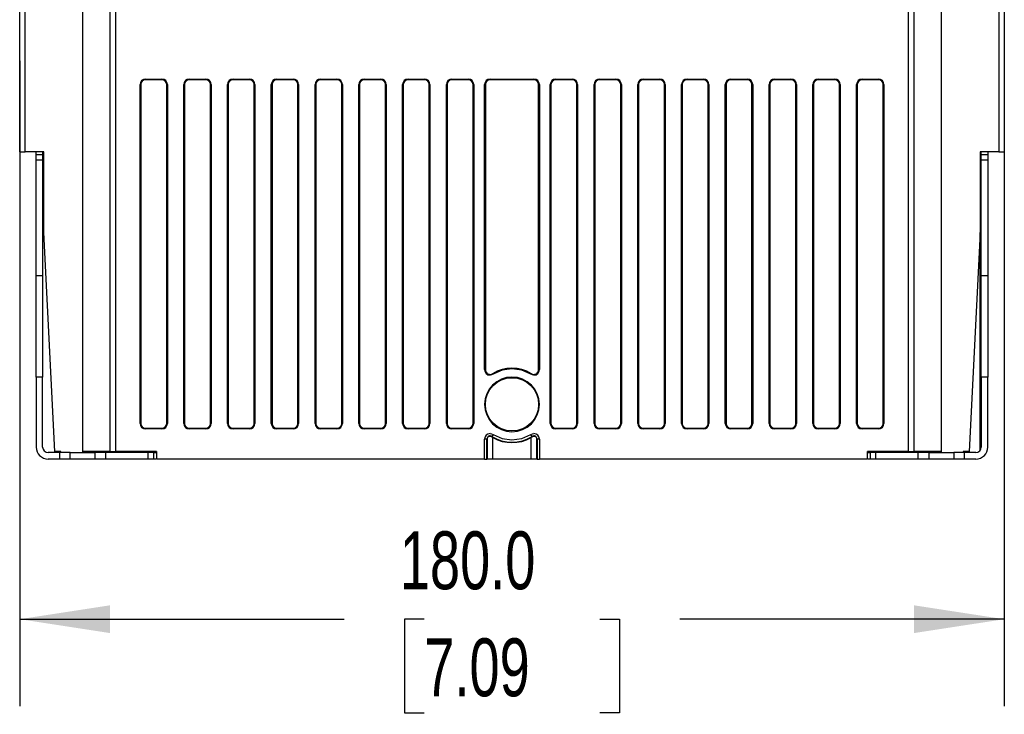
# Model space of a CAD drawing. Header units: millimetres. Extents: x 0 to 1397, y 0 to 1080.
# Tile 15 of 23: x 1027 to 1207, y 182 to 309. Entities that reach past the tile are written whole.
import ezdxf

# ---------------------------------------------------------------- set-up
doc = ezdxf.new("R2010")
doc.units = ezdxf.units.MM
doc.header["$LTSCALE"] = 5
doc.layers.add('DIMENSIONS', color=140, linetype='Continuous', lineweight=25)
doc.styles.add('SLDTEXTSTYLE0', font='TXT', dxfattribs={"width": 0.7})
doc.dimstyles.new('SLDDIMSTYLE1', dxfattribs={"dimtxt": 10.790039, "dimasz": 16.51, "dimexe": 0, "dimexo": 0.0625, "dimgap": 2.69751, "dimtad": 0, "dimtih": 1, "dimtoh": 1, "dimrnd": 1e-09, "dimzin": 4, "dimdsep": 46, "dimtxsty": 'SLDTEXTSTYLE0', "dimsah": 1, "dimcen": 0.09, "dimadec": 0, "dimazin": 1, "dimtfac": 1, "dimtofl": 0, "dimtmove": 0, "dimatfit": 3, "dimfxl": 0, "dimfrac": 2, "dimtolj": 1, "dimtzin": 12, "dimarcsym": 0})

# ---------------------------------------------------------------- blocks, each defined once
blk = doc.blocks.new('_D_16')
at = {"layer": 'DIMENSIONS'}
for p, q in [((1027.04, 301.6), (1027.04, 183.58)), ((1207.04, 301.6), (1207.04, 183.58)), ((1027.04, 199.46), (1086.38, 199.46)), ((1101, 199.46), (1097.38, 199.46)), ((1097.38, 199.46), (1097.38, 182.31)), ((1133.07, 199.46), (1136.69, 199.46)), ((1136.69, 199.46), (1136.69, 182.31)), ((1207.04, 199.46), (1147.69, 199.46)), ((1097.38, 182.31), (1101, 182.31)), ((1136.69, 182.31), (1133.07, 182.31))]:
    blk.add_line(p, q, dxfattribs=at)
for points in [[(1027.04, 199.46), (1043.55, 196.92), (1043.55, 202)], [(1207.04, 199.46), (1190.53, 202), (1190.53, 196.92)]]:
    blk.add_solid(points, dxfattribs=at)
at = {"layer": 'DIMENSIONS', "char_height": 10.583, "attachment_point": 1, "style": 'SLDTEXTSTYLE0'}
for s, insert in [('180.0', (1096.52, 215.52)), ('7.09', (1101, 195.95))]:
    blk.add_mtext(s, dxfattribs=dict(at, insert=insert))

msp = doc.modelspace()

# ---------------------------------------------------------------- linework, layer by layer
for p, q in [((1027.036, 284.952), (1027.036, 325.952)), ((1028.036, 284.952), (1028.036, 325.952)), ((1038.536, 325.952), (1038.536, 230.152)), ((1043.536, 325.952), (1043.536, 230.152)), ((1044.536, 325.952), (1044.536, 230.152)), ((1189.536, 230.152), (1189.536, 325.952)), ((1190.536, 230.152), (1190.536, 325.952)), ((1195.536, 230.152), (1195.536, 325.952)), ((1206.036, 325.952), (1206.036, 284.952)), ((1207.036, 325.952), (1207.036, 284.952)), ((1049.036, 235.252), (1049.036, 297.252)), ((1049.163, 297.252), (1049.036, 297.252)), ((1049.163, 297.252), (1049.163, 235.252)), ((1050.036, 298.252), (1053.036, 298.252)), ((1050.036, 298.252), (1050.036, 298.125)), ((1053.036, 298.125), (1050.036, 298.125)), ((1053.036, 298.125), (1053.036, 298.252)), ((1054.036, 297.252), (1053.909, 297.252)), ((1053.909, 235.252), (1053.909, 297.252)), ((1054.036, 297.252), (1054.036, 235.252)), ((1057.036, 235.252), (1057.036, 297.252)), ((1057.163, 297.252), (1057.036, 297.252)), ((1057.163, 297.252), (1057.163, 235.252)), ((1058.036, 298.252), (1061.036, 298.252)), ((1058.036, 298.252), (1058.036, 298.125)), ((1061.036, 298.125), (1058.036, 298.125)), ((1061.036, 298.125), (1061.036, 298.252)), ((1062.036, 297.252), (1061.909, 297.252)), ((1061.909, 235.252), (1061.909, 297.252)), ((1062.036, 297.252), (1062.036, 235.252)), ((1065.036, 235.252), (1065.036, 297.252)), ((1065.163, 297.252), (1065.036, 297.252)), ((1065.163, 297.252), (1065.163, 235.252)), ((1066.036, 298.252), (1069.036, 298.252)), ((1066.036, 298.252), (1066.036, 298.125)), ((1069.036, 298.125), (1066.036, 298.125)), ((1069.036, 298.125), (1069.036, 298.252)), ((1070.036, 297.252), (1069.909, 297.252)), ((1069.909, 235.252), (1069.909, 297.252)), ((1070.036, 297.252), (1070.036, 235.252)), ((1073.036, 235.252), (1073.036, 297.252)), ((1073.163, 297.252), (1073.036, 297.252)), ((1073.163, 297.252), (1073.163, 235.252)), ((1074.036, 298.252), (1077.036, 298.252)), ((1074.036, 298.252), (1074.036, 298.125)), ((1077.036, 298.125), (1074.036, 298.125)), ((1077.036, 298.125), (1077.036, 298.252)), ((1078.036, 297.252), (1077.909, 297.252)), ((1077.909, 235.252), (1077.909, 297.252)), ((1078.036, 297.252), (1078.036, 235.252)), ((1081.036, 235.252), (1081.036, 297.252)), ((1081.163, 297.252), (1081.036, 297.252)), ((1081.163, 297.252), (1081.163, 235.252)), ((1082.036, 298.252), (1085.036, 298.252)), ((1082.036, 298.252), (1082.036, 298.125)), ((1085.036, 298.125), (1082.036, 298.125)), ((1085.036, 298.125), (1085.036, 298.252)), ((1086.036, 297.252), (1085.909, 297.252)), ((1085.909, 235.252), (1085.909, 297.252)), ((1086.036, 297.252), (1086.036, 235.252)), ((1089.036, 235.252), (1089.036, 297.252)), ((1089.163, 297.252), (1089.036, 297.252)), ((1089.163, 297.252), (1089.163, 235.252)), ((1090.036, 298.252), (1093.036, 298.252)), ((1090.036, 298.252), (1090.036, 298.125)), ((1093.036, 298.125), (1090.036, 298.125)), ((1093.036, 298.125), (1093.036, 298.252)), ((1094.036, 297.252), (1093.909, 297.252)), ((1093.909, 235.252), (1093.909, 297.252)), ((1094.036, 297.252), (1094.036, 235.252)), ((1097.036, 235.252), (1097.036, 297.252)), ((1097.163, 297.252), (1097.036, 297.252)), ((1097.163, 297.252), (1097.163, 235.252)), ((1098.036, 298.252), (1101.036, 298.252)), ((1098.036, 298.252), (1098.036, 298.125)), ((1101.036, 298.125), (1098.036, 298.125)), ((1101.036, 298.125), (1101.036, 298.252)), ((1102.036, 297.252), (1101.909, 297.252)), ((1101.909, 235.252), (1101.909, 297.252)), ((1102.036, 297.252), (1102.036, 235.252)), ((1105.036, 235.252), (1105.036, 297.252)), ((1105.163, 297.252), (1105.036, 297.252)), ((1105.163, 297.252), (1105.163, 235.252)), ((1106.036, 298.252), (1109.036, 298.252)), ((1106.036, 298.252), (1106.036, 298.125)), ((1109.036, 298.125), (1106.036, 298.125)), ((1109.036, 298.125), (1109.036, 298.252)), ((1110.036, 297.252), (1109.909, 297.252)), ((1109.909, 235.252), (1109.909, 297.252)), ((1110.036, 297.252), (1110.036, 235.252)), ((1112.036, 245.097), (1112.036, 297.252)), ((1112.163, 297.252), (1112.036, 297.252)), ((1112.163, 297.252), (1112.163, 245.097)), ((1113.036, 298.252), (1121.036, 298.252)), ((1113.036, 298.252), (1113.036, 298.125)), ((1121.036, 298.125), (1113.036, 298.125)), ((1121.036, 298.125), (1121.036, 298.252)), ((1122.036, 297.252), (1121.909, 297.252)), ((1121.909, 245.097), (1121.909, 297.252)), ((1122.036, 297.252), (1122.036, 245.097)), ((1124.036, 235.252), (1124.036, 297.252)), ((1124.163, 297.252), (1124.036, 297.252)), ((1124.163, 297.252), (1124.163, 235.252)), ((1125.036, 298.252), (1128.036, 298.252)), ((1125.036, 298.252), (1125.036, 298.125)), ((1128.036, 298.125), (1125.036, 298.125)), ((1128.036, 298.125), (1128.036, 298.252)), ((1129.036, 297.252), (1128.909, 297.252)), ((1128.909, 235.252), (1128.909, 297.252)), ((1129.036, 297.252), (1129.036, 235.252)), ((1132.036, 235.252), (1132.036, 297.252)), ((1132.163, 297.252), (1132.036, 297.252)), ((1132.163, 297.252), (1132.163, 235.252)), ((1133.036, 298.252), (1136.036, 298.252)), ((1133.036, 298.252), (1133.036, 298.125)), ((1136.036, 298.125), (1133.036, 298.125)), ((1136.036, 298.125), (1136.036, 298.252)), ((1137.036, 297.252), (1136.909, 297.252)), ((1136.909, 235.252), (1136.909, 297.252)), ((1137.036, 297.252), (1137.036, 235.252)), ((1140.036, 235.252), (1140.036, 297.252)), ((1140.163, 297.252), (1140.036, 297.252)), ((1140.163, 297.252), (1140.163, 235.252)), ((1141.036, 298.252), (1144.036, 298.252)), ((1141.036, 298.252), (1141.036, 298.125)), ((1144.036, 298.125), (1141.036, 298.125)), ((1144.036, 298.125), (1144.036, 298.252)), ((1145.036, 297.252), (1144.909, 297.252)), ((1144.909, 235.252), (1144.909, 297.252)), ((1145.036, 297.252), (1145.036, 235.252)), ((1148.036, 235.252), (1148.036, 297.252)), ((1148.163, 297.252), (1148.036, 297.252)), ((1148.163, 297.252), (1148.163, 235.252)), ((1149.036, 298.252), (1152.036, 298.252)), ((1149.036, 298.252), (1149.036, 298.125)), ((1152.036, 298.125), (1149.036, 298.125)), ((1152.036, 298.125), (1152.036, 298.252)), ((1153.036, 297.252), (1152.909, 297.252)), ((1152.909, 235.252), (1152.909, 297.252)), ((1153.036, 297.252), (1153.036, 235.252)), ((1156.036, 235.252), (1156.036, 297.252)), ((1156.163, 297.252), (1156.036, 297.252)), ((1156.163, 297.252), (1156.163, 235.252)), ((1157.036, 298.252), (1160.036, 298.252)), ((1157.036, 298.252), (1157.036, 298.125)), ((1160.036, 298.125), (1157.036, 298.125)), ((1160.036, 298.125), (1160.036, 298.252)), ((1161.036, 297.252), (1160.909, 297.252)), ((1160.909, 235.252), (1160.909, 297.252)), ((1161.036, 297.252), (1161.036, 235.252)), ((1164.036, 235.252), (1164.036, 297.252)), ((1164.163, 297.252), (1164.036, 297.252)), ((1164.163, 297.252), (1164.163, 235.252)), ((1165.036, 298.252), (1168.036, 298.252)), ((1165.036, 298.252), (1165.036, 298.125)), ((1168.036, 298.125), (1165.036, 298.125)), ((1168.036, 298.125), (1168.036, 298.252)), ((1169.036, 297.252), (1168.909, 297.252)), ((1168.909, 235.252), (1168.909, 297.252)), ((1169.036, 297.252), (1169.036, 235.252)), ((1172.036, 235.252), (1172.036, 297.252)), ((1172.163, 297.252), (1172.036, 297.252)), ((1172.163, 297.252), (1172.163, 235.252)), ((1173.036, 298.252), (1176.036, 298.252)), ((1173.036, 298.252), (1173.036, 298.125)), ((1176.036, 298.125), (1173.036, 298.125)), ((1176.036, 298.125), (1176.036, 298.252)), ((1177.036, 297.252), (1176.909, 297.252)), ((1176.909, 235.252), (1176.909, 297.252)), ((1177.036, 297.252), (1177.036, 235.252)), ((1180.036, 235.252), (1180.036, 297.252)), ((1180.163, 297.252), (1180.036, 297.252)), ((1180.163, 297.252), (1180.163, 235.252)), ((1181.036, 298.252), (1184.036, 298.252)), ((1181.036, 298.252), (1181.036, 298.125)), ((1184.036, 298.125), (1181.036, 298.125)), ((1184.036, 298.125), (1184.036, 298.252)), ((1185.036, 297.252), (1184.909, 297.252)), ((1184.909, 235.252), (1184.909, 297.252)), ((1185.036, 297.252), (1185.036, 235.252)), ((1027.036, 284.952), (1028.036, 284.952)), ((1031.436, 284.952), (1028.036, 284.952)), ((1030.036, 284.452), (1030.036, 284.952)), ((1030.036, 284.452), (1031.236, 284.452)), ((1030.036, 283.452), (1030.036, 284.452)), ((1031.236, 284.952), (1031.236, 284.452)), ((1031.236, 284.452), (1031.236, 283.452)), ((1031.436, 270.152), (1031.436, 284.952)), ((1202.636, 284.952), (1202.636, 270.152)), ((1206.036, 284.952), (1202.636, 284.952)), ((1202.836, 284.452), (1202.836, 284.952)), ((1202.836, 284.452), (1204.036, 284.452)), ((1202.836, 283.452), (1202.836, 284.452)), ((1204.036, 284.952), (1204.036, 284.452)), ((1204.036, 284.452), (1204.036, 283.452)), ((1206.036, 284.952), (1207.036, 284.952)), ((1030.036, 283.452), (1031.236, 283.452)), ((1030.036, 262.252), (1030.036, 283.452)), ((1031.236, 283.452), (1031.236, 262.252)), ((1202.836, 283.452), (1204.036, 283.452)), ((1202.836, 262.252), (1202.836, 283.452)), ((1204.036, 283.452), (1204.036, 262.252)), ((1033.436, 230.152), (1031.436, 270.152)), ((1202.636, 270.152), (1200.636, 230.152)), ((1202.636, 230.352), (1202.636, 270.152)), ((1031.236, 262.252), (1030.036, 262.252)), ((1030.036, 243.752), (1030.036, 262.252)), ((1031.236, 262.252), (1031.236, 243.752)), ((1204.036, 262.252), (1202.836, 262.252)), ((1202.836, 243.752), (1202.836, 262.252)), ((1204.036, 262.252), (1204.036, 243.752)), ((1112.036, 245.097), (1112.163, 245.097)), ((1121.909, 245.097), (1122.036, 245.097)), ((1030.036, 243.752), (1030.036, 230.952)), ((1031.236, 243.752), (1030.036, 243.752)), ((1031.236, 230.952), (1031.236, 243.752)), ((1113.502, 244.358), (1113.569, 244.251)), ((1120.503, 244.251), (1120.57, 244.358)), ((1202.836, 243.752), (1202.836, 230.952)), ((1204.036, 243.752), (1202.836, 243.752)), ((1204.036, 230.952), (1204.036, 243.752)), ((1202.636, 242.403), (1202.836, 242.493)), ((1049.036, 235.252), (1049.163, 235.252)), ((1050.036, 234.379), (1050.036, 234.252)), ((1050.036, 234.379), (1053.036, 234.379)), ((1053.036, 234.252), (1050.036, 234.252)), ((1053.036, 234.252), (1053.036, 234.379)), ((1053.909, 235.252), (1054.036, 235.252)), ((1057.036, 235.252), (1057.163, 235.252)), ((1058.036, 234.379), (1058.036, 234.252)), ((1058.036, 234.379), (1061.036, 234.379)), ((1061.036, 234.252), (1058.036, 234.252)), ((1061.036, 234.252), (1061.036, 234.379)), ((1061.909, 235.252), (1062.036, 235.252)), ((1065.036, 235.252), (1065.163, 235.252)), ((1066.036, 234.379), (1066.036, 234.252)), ((1066.036, 234.379), (1069.036, 234.379)), ((1069.036, 234.252), (1066.036, 234.252)), ((1069.036, 234.252), (1069.036, 234.379)), ((1069.909, 235.252), (1070.036, 235.252)), ((1073.036, 235.252), (1073.163, 235.252)), ((1074.036, 234.379), (1074.036, 234.252)), ((1074.036, 234.379), (1077.036, 234.379)), ((1077.036, 234.252), (1074.036, 234.252)), ((1077.036, 234.252), (1077.036, 234.379)), ((1077.909, 235.252), (1078.036, 235.252)), ((1081.036, 235.252), (1081.163, 235.252)), ((1082.036, 234.379), (1082.036, 234.252)), ((1082.036, 234.379), (1085.036, 234.379)), ((1085.036, 234.252), (1082.036, 234.252)), ((1085.036, 234.252), (1085.036, 234.379)), ((1085.909, 235.252), (1086.036, 235.252)), ((1089.036, 235.252), (1089.163, 235.252)), ((1090.036, 234.379), (1090.036, 234.252)), ((1090.036, 234.379), (1093.036, 234.379)), ((1093.036, 234.252), (1090.036, 234.252)), ((1093.036, 234.252), (1093.036, 234.379)), ((1093.909, 235.252), (1094.036, 235.252)), ((1097.036, 235.252), (1097.163, 235.252)), ((1098.036, 234.379), (1098.036, 234.252)), ((1098.036, 234.379), (1101.036, 234.379)), ((1101.036, 234.252), (1098.036, 234.252)), ((1101.036, 234.252), (1101.036, 234.379)), ((1101.909, 235.252), (1102.036, 235.252)), ((1105.036, 235.252), (1105.163, 235.252)), ((1106.036, 234.379), (1106.036, 234.252)), ((1106.036, 234.379), (1109.036, 234.379)), ((1109.036, 234.252), (1106.036, 234.252)), ((1109.036, 234.252), (1109.036, 234.379)), ((1109.909, 235.252), (1110.036, 235.252)), ((1124.036, 235.252), (1124.163, 235.252)), ((1125.036, 234.379), (1125.036, 234.252)), ((1125.036, 234.379), (1128.036, 234.379)), ((1128.036, 234.252), (1125.036, 234.252)), ((1128.036, 234.252), (1128.036, 234.379)), ((1128.909, 235.252), (1129.036, 235.252)), ((1132.036, 235.252), (1132.163, 235.252)), ((1133.036, 234.379), (1133.036, 234.252)), ((1133.036, 234.379), (1136.036, 234.379)), ((1136.036, 234.252), (1133.036, 234.252)), ((1136.036, 234.252), (1136.036, 234.379)), ((1136.909, 235.252), (1137.036, 235.252)), ((1140.036, 235.252), (1140.163, 235.252)), ((1141.036, 234.379), (1141.036, 234.252)), ((1141.036, 234.379), (1144.036, 234.379)), ((1144.036, 234.252), (1141.036, 234.252)), ((1144.036, 234.252), (1144.036, 234.379)), ((1144.909, 235.252), (1145.036, 235.252)), ((1148.036, 235.252), (1148.163, 235.252)), ((1149.036, 234.379), (1149.036, 234.252)), ((1149.036, 234.379), (1152.036, 234.379)), ((1152.036, 234.252), (1149.036, 234.252)), ((1152.036, 234.252), (1152.036, 234.379)), ((1152.909, 235.252), (1153.036, 235.252)), ((1156.036, 235.252), (1156.163, 235.252)), ((1157.036, 234.379), (1157.036, 234.252)), ((1157.036, 234.379), (1160.036, 234.379)), ((1160.036, 234.252), (1157.036, 234.252)), ((1160.036, 234.252), (1160.036, 234.379)), ((1160.909, 235.252), (1161.036, 235.252)), ((1164.036, 235.252), (1164.163, 235.252)), ((1165.036, 234.379), (1165.036, 234.252)), ((1165.036, 234.379), (1168.036, 234.379)), ((1168.036, 234.252), (1165.036, 234.252)), ((1168.036, 234.252), (1168.036, 234.379)), ((1168.909, 235.252), (1169.036, 235.252)), ((1172.036, 235.252), (1172.163, 235.252)), ((1173.036, 234.379), (1173.036, 234.252)), ((1173.036, 234.379), (1176.036, 234.379)), ((1176.036, 234.252), (1173.036, 234.252)), ((1176.036, 234.252), (1176.036, 234.379)), ((1176.909, 235.252), (1177.036, 235.252)), ((1180.036, 235.252), (1180.163, 235.252)), ((1181.036, 234.379), (1181.036, 234.252)), ((1181.036, 234.379), (1184.036, 234.379)), ((1184.036, 234.252), (1181.036, 234.252)), ((1184.036, 234.252), (1184.036, 234.379)), ((1184.909, 235.252), (1185.036, 235.252)), ((1112.036, 228.752), (1112.036, 232.408)), ((1112.456, 232.408), (1112.036, 232.408)), ((1112.456, 228.752), (1112.456, 232.408)), ((1112.456, 232.408), (1112.49, 232.408)), ((1112.49, 232.408), (1112.49, 228.752)), ((1113.345, 232.899), (1113.308, 232.839)), ((1113.308, 232.839), (1113.536, 232.69)), ((1113.569, 233.254), (1113.345, 232.899)), ((1113.536, 228.752), (1113.536, 232.69)), ((1120.727, 232.899), (1120.503, 233.254)), ((1120.764, 232.839), (1120.536, 232.69)), ((1120.536, 228.752), (1120.536, 232.69)), ((1120.764, 232.839), (1120.727, 232.899)), ((1121.582, 232.408), (1121.616, 232.408)), ((1121.582, 228.752), (1121.582, 232.408)), ((1122.036, 232.408), (1121.616, 232.408)), ((1121.616, 232.408), (1121.616, 228.752)), ((1122.036, 232.408), (1122.036, 228.752)), ((1034.286, 229.952), (1032.236, 229.952)), ((1034.286, 228.752), (1032.236, 228.752)), ((1034.536, 230.152), (1033.436, 230.152)), ((1034.286, 229.952), (1034.286, 228.752)), ((1036.286, 229.952), (1034.286, 229.952)), ((1036.286, 228.752), (1034.286, 228.752)), ((1034.536, 229.952), (1034.536, 230.152)), ((1036.286, 228.752), (1036.286, 229.952)), ((1036.286, 229.952), (1040.786, 229.952)), ((1040.786, 228.752), (1036.286, 228.752)), ((1043.536, 230.152), (1038.536, 230.152)), ((1038.536, 230.152), (1038.536, 229.952)), ((1040.786, 229.952), (1040.786, 228.752)), ((1042.786, 229.952), (1040.786, 229.952)), ((1042.786, 228.752), (1040.786, 228.752)), ((1042.786, 228.752), (1042.786, 229.952)), ((1050.536, 229.952), (1042.786, 229.952)), ((1050.536, 228.752), (1042.786, 228.752)), ((1043.536, 230.152), (1044.536, 230.152)), ((1052.036, 230.152), (1044.536, 230.152)), ((1050.536, 228.752), (1050.536, 229.952)), ((1051.536, 229.952), (1050.536, 229.952)), ((1051.536, 228.752), (1050.536, 228.752)), ((1051.536, 228.752), (1051.536, 229.952)), ((1051.536, 229.952), (1052.036, 229.952)), ((1051.904, 228.752), (1051.536, 228.752)), ((1052.036, 230.152), (1052.036, 228.752)), ((1112.036, 228.752), (1052.036, 228.752)), ((1112.036, 228.752), (1112.456, 228.752)), ((1112.49, 228.752), (1112.456, 228.752)), ((1113.536, 228.752), (1112.49, 228.752)), ((1120.536, 228.752), (1113.536, 228.752)), ((1121.582, 228.752), (1120.536, 228.752)), ((1121.616, 228.752), (1121.582, 228.752)), ((1121.616, 228.752), (1122.036, 228.752)), ((1182.036, 228.752), (1122.036, 228.752)), ((1189.536, 230.152), (1182.036, 230.152)), ((1182.036, 228.752), (1182.036, 230.152)), ((1182.036, 229.952), (1182.536, 229.952)), ((1182.536, 228.752), (1182.168, 228.752)), ((1182.536, 229.952), (1182.536, 228.752)), ((1183.536, 229.952), (1182.536, 229.952)), ((1183.536, 228.752), (1182.536, 228.752)), ((1183.536, 228.752), (1183.536, 229.952)), ((1191.286, 229.952), (1183.536, 229.952)), ((1191.286, 228.752), (1183.536, 228.752)), ((1189.536, 230.152), (1190.536, 230.152)), ((1195.536, 230.152), (1190.536, 230.152)), ((1191.286, 228.752), (1191.286, 229.952)), ((1193.286, 229.952), (1191.286, 229.952)), ((1193.286, 228.752), (1191.286, 228.752)), ((1193.286, 228.752), (1193.286, 229.952)), ((1193.286, 229.952), (1197.786, 229.952)), ((1197.786, 228.752), (1193.286, 228.752)), ((1195.536, 229.952), (1195.536, 230.152)), ((1199.786, 229.952), (1197.786, 229.952)), ((1197.786, 229.952), (1197.786, 228.752)), ((1199.786, 228.752), (1197.786, 228.752)), ((1200.636, 230.152), (1199.536, 230.152)), ((1199.536, 230.152), (1199.536, 229.952)), ((1199.786, 228.752), (1199.786, 229.952)), ((1201.836, 229.952), (1199.786, 229.952)), ((1201.836, 228.752), (1199.786, 228.752))]:
    msp.add_line(p, q)
at = {"flags": 128}
for points in [[(1117.036, 245.252), (1115.232, 244.997), (1113.569, 244.251)], [(1120.503, 244.251), (1118.84, 244.997), (1117.036, 245.252)], [(1113.569, 244.251), (1113.314, 244.136), (1113.036, 244.097)], [(1121.036, 244.097), (1120.758, 244.136), (1120.503, 244.251)], [(1113.308, 232.839), (1112.821, 232.894), (1112.625, 232.758), (1112.542, 232.635), (1112.507, 232.556), (1112.494, 232.491), (1112.49, 232.408)], [(1113.036, 233.408), (1113.314, 233.369), (1113.569, 233.254)], [(1113.569, 233.254), (1115.232, 232.508), (1117.036, 232.252)], [(1117.036, 232.252), (1118.84, 232.508), (1120.503, 233.254)], [(1120.503, 233.254), (1120.758, 233.369), (1121.036, 233.408)], [(1121.582, 232.408), (1121.578, 232.49), (1121.565, 232.556), (1121.53, 232.635), (1121.447, 232.758), (1121.251, 232.894), (1120.764, 232.839)]]:
    msp.add_lwpolyline(points, dxfattribs=at)
msp.add_circle((1117.036, 238.752), 4.873)
for centre, radius, start, end in [((1050.036, 297.252), 1, 90, 180), ((1050.036, 297.252), 0.873, 90, 180), ((1053.036, 297.252), 1, 0, 90), ((1053.036, 297.252), 0.873, 0, 90), ((1058.036, 297.252), 1, 90, 180), ((1058.036, 297.252), 0.873, 90, 180), ((1061.036, 297.252), 1, 0, 90), ((1061.036, 297.252), 0.873, 0, 90), ((1066.036, 297.252), 1, 90, 180), ((1066.036, 297.252), 0.873, 90, 180), ((1069.036, 297.252), 1, 0, 90), ((1069.036, 297.252), 0.873, 0, 90), ((1074.036, 297.252), 1, 90, 180), ((1074.036, 297.252), 0.873, 90, 180), ((1077.036, 297.252), 1, 0, 90), ((1077.036, 297.252), 0.873, 0, 90), ((1082.036, 297.252), 1, 90, 180), ((1082.036, 297.252), 0.873, 90, 180), ((1085.036, 297.252), 1, 0, 90), ((1085.036, 297.252), 0.873, 0, 90), ((1090.036, 297.252), 1, 90, 180), ((1090.036, 297.252), 0.873, 90, 180), ((1093.036, 297.252), 1, 0, 90), ((1093.036, 297.252), 0.873, 0, 90), ((1098.036, 297.252), 1, 90, 180), ((1098.036, 297.252), 0.873, 90, 180), ((1101.036, 297.252), 1, 0, 90), ((1101.036, 297.252), 0.873, 0, 90), ((1106.036, 297.252), 1, 90, 180), ((1106.036, 297.252), 0.873, 90, 180), ((1109.036, 297.252), 1, 0, 90), ((1109.036, 297.252), 0.873, 0, 90), ((1113.036, 297.252), 1, 90, 180), ((1113.036, 297.252), 0.873, 90, 180), ((1121.036, 297.252), 1, 0, 90), ((1121.036, 297.252), 0.873, 360, 90), ((1125.036, 297.252), 1, 90, 180), ((1125.036, 297.252), 0.873, 90, 180), ((1128.036, 297.252), 1, 0, 90), ((1128.036, 297.252), 0.873, 0, 90), ((1133.036, 297.252), 1, 90, 180), ((1133.036, 297.252), 0.873, 90, 180), ((1136.036, 297.252), 1, 0, 90), ((1136.036, 297.252), 0.873, 0, 90), ((1141.036, 297.252), 1, 90, 180), ((1141.036, 297.252), 0.873, 90, 180), ((1144.036, 297.252), 1, 0, 90), ((1144.036, 297.252), 0.873, 0, 90), ((1149.036, 297.252), 1, 90, 180), ((1149.036, 297.252), 0.873, 90, 180), ((1152.036, 297.252), 1, 0, 90), ((1152.036, 297.252), 0.873, 0, 90), ((1157.036, 297.252), 1, 90, 180), ((1157.036, 297.252), 0.873, 90, 180), ((1160.036, 297.252), 1, 0, 90), ((1160.036, 297.252), 0.873, 0, 90), ((1165.036, 297.252), 1, 90, 180), ((1165.036, 297.252), 0.873, 90, 180), ((1168.036, 297.252), 1, 0, 90), ((1168.036, 297.252), 0.873, 0, 90), ((1173.036, 297.252), 1, 90, 180), ((1173.036, 297.252), 0.873, 90, 180), ((1176.036, 297.252), 1, 0, 90), ((1176.036, 297.252), 0.873, 0, 90), ((1181.036, 297.252), 1, 90, 180), ((1181.036, 297.252), 0.873, 90, 180), ((1184.036, 297.252), 1, 0, 90), ((1184.036, 297.252), 0.873, 0, 90), ((1113.036, 245.097), 1, 180, 270), ((1113.036, 245.097), 0.873, 180, 302.23096), ((1117.036, 238.752), 6.627, 57.76905, 122.23095), ((1121.036, 245.097), 0.873, 237.76905, 360), ((1121.036, 245.097), 1, 270, 360), ((1117.036, 238.752), 5, 90, 180), ((1117.036, 238.752), 5, 0, 90), ((1201.836, 244.452), 1, 323.1301, 0), ((1117.036, 238.752), 5, 180, 270), ((1117.036, 238.752), 5, 270, 360), ((1050.036, 235.252), 1, 180, 270), ((1050.036, 235.252), 0.873, 180, 270), ((1053.036, 235.252), 1, 270, 360), ((1053.036, 235.252), 0.873, 270, 360), ((1058.036, 235.252), 1, 180, 270), ((1058.036, 235.252), 0.873, 180, 270), ((1061.036, 235.252), 1, 270, 360), ((1061.036, 235.252), 0.873, 270, 360), ((1066.036, 235.252), 1, 180, 270), ((1066.036, 235.252), 0.873, 180, 270), ((1069.036, 235.252), 1, 270, 360), ((1069.036, 235.252), 0.873, 270, 360), ((1074.036, 235.252), 1, 180, 270), ((1074.036, 235.252), 0.873, 180, 270), ((1077.036, 235.252), 1, 270, 360), ((1077.036, 235.252), 0.873, 270, 360), ((1082.036, 235.252), 1, 180, 270), ((1082.036, 235.252), 0.873, 180, 270), ((1085.036, 235.252), 1, 270, 360), ((1085.036, 235.252), 0.873, 270, 360), ((1090.036, 235.252), 1, 180, 270), ((1090.036, 235.252), 0.873, 180, 270), ((1093.036, 235.252), 1, 270, 360), ((1093.036, 235.252), 0.873, 270, 360), ((1098.036, 235.252), 1, 180, 270), ((1098.036, 235.252), 0.873, 180, 270), ((1101.036, 235.252), 1, 270, 360), ((1101.036, 235.252), 0.873, 270, 360), ((1106.036, 235.252), 1, 180, 270), ((1106.036, 235.252), 0.873, 180, 270), ((1109.036, 235.252), 1, 270, 360), ((1109.036, 235.252), 0.873, 270, 360), ((1125.036, 235.252), 1, 180, 270), ((1125.036, 235.252), 0.873, 180, 270), ((1128.036, 235.252), 1, 270, 360), ((1128.036, 235.252), 0.873, 270, 0), ((1133.036, 235.252), 1, 180, 270), ((1133.036, 235.252), 0.873, 180, 270), ((1136.036, 235.252), 1, 270, 360), ((1136.036, 235.252), 0.873, 270, 0), ((1141.036, 235.252), 1, 180, 270), ((1141.036, 235.252), 0.873, 180, 270), ((1144.036, 235.252), 1, 270, 360), ((1144.036, 235.252), 0.873, 270, 0), ((1149.036, 235.252), 1, 180, 270), ((1149.036, 235.252), 0.873, 180, 270), ((1152.036, 235.252), 1, 270, 360), ((1152.036, 235.252), 0.873, 270, 0), ((1157.036, 235.252), 1, 180, 270), ((1157.036, 235.252), 0.873, 180, 270), ((1160.036, 235.252), 1, 270, 360), ((1160.036, 235.252), 0.873, 270, 0), ((1165.036, 235.252), 1, 180, 270), ((1165.036, 235.252), 0.873, 180, 270), ((1168.036, 235.252), 1, 270, 360), ((1168.036, 235.252), 0.873, 270, 0), ((1173.036, 235.252), 1, 180, 270), ((1173.036, 235.252), 0.873, 180, 270), ((1176.036, 235.252), 1, 270, 360), ((1176.036, 235.252), 0.873, 270, 0), ((1181.036, 235.252), 1, 180, 270), ((1181.036, 235.252), 0.873, 180, 270), ((1184.036, 235.252), 1, 270, 360), ((1184.036, 235.252), 0.873, 270, 0), ((1113.036, 232.408), 1, 90, 180), ((1113.036, 232.408), 0.58, 57.76905, 180), ((1117.036, 238.752), 6.92, 237.76905, 302.23095), ((1117.036, 238.752), 7, 240, 300), ((1121.036, 232.408), 0.58, 0, 122.23095), ((1121.036, 232.408), 1, 360, 90), ((1032.236, 230.952), 2.2, 180, 270), ((1032.236, 230.952), 1, 180, 270), ((1201.836, 230.952), 1, 270, 0), ((1201.836, 230.952), 2.2, 270, 0)]:
    msp.add_arc(centre, radius, start, end)

# ---------------------------------------------------------------- dimensions: what is measured, and where the dimension line sits
at = {"layer": 'DIMENSIONS'}
dim = msp.add_linear_dim(base=(1207.036, 199.46), p1=(1027.036, 307.952), p2=(1207.036, 307.952), dimstyle='SLDDIMSTYLE1', dxfattribs=at)
dim.commit()
dim.dimension.update_dxf_attribs({"geometry": '_D_16', "text_midpoint": (1117.036, 199.46), "dimtype": 160})

doc.saveas('drawing.dxf')
